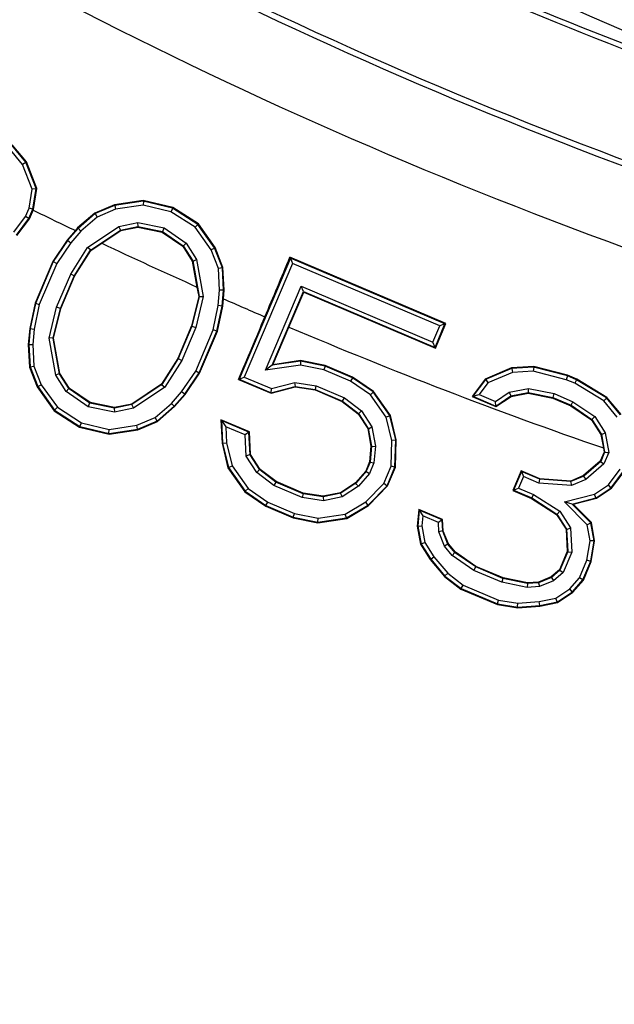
# Model space of a CAD drawing. Header units: inches. Extents: x 0 to 34, y 0 to 22.
# Tile 7 of 175: x 3.719 to 3.907, y 3.801 to 4.113. Entities that reach past the tile are written whole.
import ezdxf

# ---------------------------------------------------------------- set-up
doc = ezdxf.new("R2010")
doc.units = ezdxf.units.IN
doc.header["$LTSCALE"] = 1.87
doc.header["$MEASUREMENT"] = 0
doc.layers.get('0').update_dxf_attribs({"linetype": 'CONTINUOUS'})
doc.layers.add('3_ALL_AXES', color=7, linetype='CONTINUOUS')
doc.layers.add('7_ALL_FEATURES', color=7, linetype='CONTINUOUS')
doc.styles.get("Standard").update_dxf_attribs({"font": 'txt', "width": 0.8})
doc.dimstyles.new('DIMSTYLE_2', dxfattribs={"dimtxt": 0.14, "dimasz": 0.156, "dimexe": 0.125, "dimexo": 0.0625, "dimgap": 0.07, "dimtad": 0, "dimtih": 1, "dimtoh": 1, "dimlfac": 4, "dimzin": 4, "dimdsep": 46, "dimtxsty": 'Standard', "dimblk": '_FILLED', "dimblk1": '_FILLED', "dimblk2": '_FILLED', "dimcen": 0.09, "dimadec": 0, "dimazin": 0, "dimtp": 0.001, "dimtm": 0.001, "dimtfac": 1, "dimtofl": 0, "dimtmove": 0, "dimatfit": 3, "dimldrblk": '_FILLED', "dimfxl": 0, "dimtolj": 1, "dimtzin": 4, "dimarcsym": 0})

# ---------------------------------------------------------------- blocks, each defined once
blk = doc.blocks.new('_FILLED')
at = {"color": 0, "linetype": 'ByBlock'}
blk.add_solid([(0, 0), (-1, 0.2003), (-1, -0.2003)], dxfattribs=at)
blk = doc.blocks.new('*D19')
at = {"color": 2, "linetype": 'Continuous'}
for p, q in [((4.48959, 4.11936), (4.48959, 2.08199)), ((2.70059, 2.55282), (2.70059, 2.08199)), ((3.59509, 2.20699), (2.06907, 2.20699)), ((2.70059, 2.20699), (3.59509, 2.20699)), ((4.48959, 2.20699), (3.59509, 2.20699))]:
    blk.add_line(p, q, dxfattribs=at)
at = {"color": 2, "linetype": 'Continuous', "xscale": 0.156, "yscale": 0.156, "zscale": 0.156, "rotation": 180}
blk.add_blockref('_FILLED', (2.70059, 2.20699), dxfattribs=at)
at = {"color": 2, "linetype": 'Continuous', "xscale": 0.156, "yscale": 0.156, "zscale": 0.156}
blk.add_blockref('_FILLED', (4.48959, 2.20699), dxfattribs=at)
at = {"color": 2, "linetype": 'Continuous', "insert": (1.66307, 2.27699), "char_height": 0.14, "width": 0.784, "attachment_point": 3, "line_spacing_factor": 0.9}
blk.add_mtext('7.16\\P[181,8]', dxfattribs=at)
blk = doc.blocks.new('*D20')
at = {"color": 2, "linetype": 'Continuous'}
for p, q in [((2.42709, 5.45572), (2.42709, 0.87792)), ((4.48959, 4.11936), (4.48959, 0.87792)), ((2.42709, 1.00292), (2.99634, 1.00292)), ((4.48959, 1.00292), (3.92034, 1.00292))]:
    blk.add_line(p, q, dxfattribs=at)
at = {"color": 2, "linetype": 'Continuous', "xscale": 0.156, "yscale": 0.156, "zscale": 0.156, "rotation": 180}
blk.add_blockref('_FILLED', (2.42709, 1.00292), dxfattribs=at)
at = {"color": 2, "linetype": 'Continuous', "xscale": 0.156, "yscale": 0.156, "zscale": 0.156}
blk.add_blockref('_FILLED', (4.48959, 1.00292), dxfattribs=at)
at = {"color": 2, "linetype": 'Continuous', "insert": (3.29034, 1.07292), "char_height": 0.14, "width": 0.784, "attachment_point": 2, "line_spacing_factor": 0.9}
blk.add_mtext('8.25\\P[209,6]', dxfattribs=at)
blk = doc.blocks.new('*D24')
at = {"color": 2, "linetype": 'Continuous'}
for p, q in [((4.49345, 12.0471), (0.99519, 12.0471)), ((1.12019, 12.0471), (1.12019, 5.40379)), ((1.12019, 2.78324), (1.12019, 4.91379)), ((4.42709, 2.78324), (0.99519, 2.78324))]:
    blk.add_line(p, q, dxfattribs=at)
at = {"color": 2, "linetype": 'Continuous', "xscale": 0.156, "yscale": 0.156, "zscale": 0.156}
for p, rotation in [((1.12019, 12.0471), 90), ((1.12019, 2.78324), 270)]:
    blk.add_blockref('_FILLED', p, dxfattribs=dict(at, rotation=rotation))
at = {"color": 2, "linetype": 'Continuous', "insert": (1.00819, 5.33379), "char_height": 0.14, "width": 0.784, "attachment_point": 2, "line_spacing_factor": 0.9}
blk.add_mtext('37.06\\P[941,2]', dxfattribs=at)

msp = doc.modelspace()

# ---------------------------------------------------------------- linework, layer by layer
at = {"color": 7, "linetype": 'Continuous'}
for p, q in [((3.719645, 4.066837), (3.715384, 4.071924)), ((3.720733, 4.067482), (3.716219, 4.072872)), ((3.720938, 4.067604), (3.716386, 4.073062)), ((3.720758, 4.067419), (3.719645, 4.066837)), ((3.720733, 4.067482), (3.720938, 4.067604)), ((3.723999, 4.059148), (3.720733, 4.067482)), ((3.724214, 4.05917), (3.720938, 4.067604)), ((3.722711, 4.05901), (3.719645, 4.066837)), ((3.721732, 4.052994), (3.722711, 4.05901)), ((3.723981, 4.059035), (3.722711, 4.05901)), ((3.722941, 4.052645), (3.723999, 4.059148)), ((3.723121, 4.052593), (3.724214, 4.05917)), ((3.723999, 4.059148), (3.724214, 4.05917)), ((3.757913, 4.055432), (3.748766, 4.054043)), ((3.757903, 4.055178), (3.748827, 4.053822)), ((3.757981, 4.05516), (3.757849, 4.053907)), ((3.757903, 4.055178), (3.757913, 4.055432)), ((3.767171, 4.052981), (3.757903, 4.055178)), ((3.767272, 4.05322), (3.757913, 4.055432)), ((3.720599, 4.050325), (3.721732, 4.052994)), ((3.72169, 4.049698), (3.722941, 4.052645)), ((3.722921, 4.052599), (3.721732, 4.052994)), ((3.721845, 4.049609), (3.723121, 4.052593)), ((3.722941, 4.052645), (3.723121, 4.052593)), ((3.748766, 4.054043), (3.74252, 4.051421)), ((3.748827, 4.053822), (3.742631, 4.051243)), ((3.749165, 4.05261), (3.743297, 4.050167)), ((3.748827, 4.053822), (3.748766, 4.054043)), ((3.748878, 4.05383), (3.749165, 4.05261)), ((3.757849, 4.053907), (3.749165, 4.05261)), ((3.766676, 4.051814), (3.757849, 4.053907)), ((3.76723, 4.052942), (3.766676, 4.051814)), ((3.774313, 4.046919), (3.766676, 4.051814)), ((3.767171, 4.052981), (3.767272, 4.05322)), ((3.77519, 4.04784), (3.767171, 4.052981)), ((3.775363, 4.048023), (3.767272, 4.05322)), ((3.716877, 4.045342), (3.720599, 4.050325)), ((3.71775, 4.044423), (3.72169, 4.049698)), ((3.717864, 4.044303), (3.721845, 4.049609)), ((3.72166, 4.049658), (3.720599, 4.050325)), ((3.72169, 4.049698), (3.721845, 4.049609)), ((3.74252, 4.051421), (3.737121, 4.046714)), ((3.742631, 4.051243), (3.737253, 4.046582)), ((3.743297, 4.050167), (3.738137, 4.045695)), ((3.742631, 4.051243), (3.74252, 4.051421)), ((3.742693, 4.051268), (3.743297, 4.050167)), ((3.736393, 4.045873), (3.733803, 4.042887)), ((3.737253, 4.046582), (3.733941, 4.042781)), ((3.738137, 4.045695), (3.734932, 4.042018)), ((3.737121, 4.046714), (3.736393, 4.045873)), ((3.737253, 4.046582), (3.737121, 4.046714)), ((3.737275, 4.046601), (3.738137, 4.045695)), ((3.740281, 4.040563), (3.750187, 4.047211)), ((3.741196, 4.039673), (3.750676, 4.046035)), ((3.744796, 4.041871), (3.750754, 4.045846)), ((3.750187, 4.047211), (3.756224, 4.048412)), ((3.750745, 4.046081), (3.750187, 4.047211)), ((3.750676, 4.046035), (3.756221, 4.047137)), ((3.750676, 4.046035), (3.750754, 4.045846)), ((3.750754, 4.045846), (3.756221, 4.046922)), ((3.756221, 4.047137), (3.76402, 4.045557)), ((3.756221, 4.047137), (3.756221, 4.046922)), ((3.756221, 4.046922), (3.763933, 4.045353)), ((3.756224, 4.048412), (3.764518, 4.046731)), ((3.756303, 4.047154), (3.756224, 4.048412)), ((3.76402, 4.045557), (3.763933, 4.045353)), ((3.76402, 4.045557), (3.770574, 4.041045)), ((3.764103, 4.04554), (3.764518, 4.046731)), ((3.764518, 4.046731), (3.771489, 4.041932)), ((3.775236, 4.047775), (3.774313, 4.046919)), ((3.779412, 4.039771), (3.774313, 4.046919)), ((3.77519, 4.04784), (3.775363, 4.048023)), ((3.780518, 4.04037), (3.77519, 4.04784)), ((3.780717, 4.040478), (3.775363, 4.048023)), ((3.733803, 4.042887), (3.729243, 4.036117)), ((3.733941, 4.042781), (3.729381, 4.036042)), ((3.733941, 4.042781), (3.733803, 4.042887)), ((3.733957, 4.0428), (3.734932, 4.042018)), ((3.763933, 4.045353), (3.77042, 4.040896)), ((3.734932, 4.042018), (3.730484, 4.035442)), ((3.734913, 4.032062), (3.740281, 4.040563)), ((3.736024, 4.031481), (3.741196, 4.039673)), ((3.73616, 4.031409), (3.741322, 4.039551)), ((3.741243, 4.039747), (3.740281, 4.040563)), ((3.741196, 4.039673), (3.741322, 4.039551)), ((3.741322, 4.039551), (3.744796, 4.041871)), ((3.770574, 4.041045), (3.77042, 4.040896)), ((3.77042, 4.040896), (3.773445, 4.036217)), ((3.770574, 4.041045), (3.773632, 4.03629)), ((3.770642, 4.040998), (3.771489, 4.041932)), ((3.771489, 4.041932), (3.774818, 4.036756)), ((3.780537, 4.040322), (3.779412, 4.039771)), ((3.781731, 4.033852), (3.779412, 4.039771)), ((3.780518, 4.04037), (3.780717, 4.040478)), ((3.782967, 4.034121), (3.780518, 4.04037)), ((3.783168, 4.034164), (3.780717, 4.040478)), ((3.729243, 4.036117), (3.723625, 4.022859)), ((3.729381, 4.036042), (3.723766, 4.022814)), ((3.729381, 4.036042), (3.729243, 4.036117)), ((3.729404, 4.036075), (3.730484, 4.035442)), ((3.773632, 4.03629), (3.773445, 4.036217)), ((3.773445, 4.036217), (3.774935, 4.028008)), ((3.773632, 4.03629), (3.775641, 4.025052)), ((3.773677, 4.03622), (3.774818, 4.036756)), ((3.774818, 4.036756), (3.776918, 4.025012)), ((3.804527, 4.037123), (3.788283, 3.998854)), ((3.804527, 4.037123), (3.804394, 4.037451)), ((3.853816, 4.016458), (3.804394, 4.037451)), ((3.853507, 4.016332), (3.804527, 4.037123)), ((3.804527, 4.037123), (3.805189, 4.035485)), ((3.730484, 4.035442), (3.724964, 4.022438)), ((3.782971, 4.034054), (3.781731, 4.033852)), ((3.782098, 4.027035), (3.781731, 4.033852)), ((3.782967, 4.034121), (3.783168, 4.034164)), ((3.78335, 4.027014), (3.782967, 4.034121)), ((3.783532, 4.027012), (3.783168, 4.034164)), ((3.805189, 4.035485), (3.789921, 3.999516)), ((3.851869, 4.015671), (3.805189, 4.035485)), ((3.730472, 4.021599), (3.734913, 4.032062)), ((3.731662, 4.021205), (3.736024, 4.031481)), ((3.731801, 4.021158), (3.73616, 4.031409)), ((3.736037, 4.031512), (3.734913, 4.032062)), ((3.736024, 4.031481), (3.73616, 4.031409)), ((3.774935, 4.028008), (3.77547, 4.025057)), ((3.781679, 4.022175), (3.782098, 4.027035)), ((3.783348, 4.026985), (3.782098, 4.027035)), ((3.782918, 4.021992), (3.78335, 4.027014)), ((3.78329, 4.024299), (3.783532, 4.027012)), ((3.78335, 4.027014), (3.783532, 4.027012)), ((3.796694, 4.001656), (3.807984, 4.028254)), ((3.807984, 4.028254), (3.849694, 4.010549)), ((3.808646, 4.026615), (3.807984, 4.028254)), ((3.77547, 4.025057), (3.773199, 4.015687)), ((3.775641, 4.025052), (3.773341, 4.01564)), ((3.776918, 4.025012), (3.774531, 4.015245)), ((3.775641, 4.025052), (3.77547, 4.025057)), ((3.775657, 4.024965), (3.776918, 4.025012)), ((3.783083, 4.021967), (3.78329, 4.024299)), ((3.798715, 4.003221), (3.808646, 4.026615)), ((3.804042, 4.015336), (3.808757, 4.02634)), ((3.808646, 4.026615), (3.850356, 4.00891)), ((3.808646, 4.026615), (3.808757, 4.02634)), ((3.808757, 4.02634), (3.850462, 4.008649)), ((3.723625, 4.022859), (3.721934, 4.014875)), ((3.723766, 4.022814), (3.722086, 4.014853)), ((3.724964, 4.022438), (3.723324, 4.014669)), ((3.723766, 4.022814), (3.723625, 4.022859)), ((3.723782, 4.022851), (3.724964, 4.022438)), ((3.728086, 4.011833), (3.730472, 4.021599)), ((3.729362, 4.011793), (3.731662, 4.021205)), ((3.729517, 4.011788), (3.731801, 4.021158)), ((3.73167, 4.021237), (3.730472, 4.021599)), ((3.731662, 4.021205), (3.731801, 4.021158)), ((3.78004, 4.014407), (3.781679, 4.022175)), ((3.781237, 4.01403), (3.782918, 4.021992)), ((3.781382, 4.013985), (3.783083, 4.021967)), ((3.782912, 4.021967), (3.781679, 4.022175)), ((3.782918, 4.021992), (3.783083, 4.021967)), ((3.721934, 4.014875), (3.721493, 4.009833)), ((3.722086, 4.014853), (3.721653, 4.00983)), ((3.722086, 4.014853), (3.721934, 4.014875)), ((3.722091, 4.014878), (3.723324, 4.014669)), ((3.723324, 4.014669), (3.722905, 4.00981)), ((3.773199, 4.015687), (3.768853, 4.00543)), ((3.773341, 4.01564), (3.76898, 4.005364)), ((3.774531, 4.015245), (3.77009, 4.004783)), ((3.773341, 4.01564), (3.773199, 4.015687)), ((3.773333, 4.015607), (3.774531, 4.015245)), ((3.77452, 4.001402), (3.78004, 4.014407)), ((3.781221, 4.013993), (3.78004, 4.014407)), ((3.79895, 4.003403), (3.804042, 4.015336)), ((3.849694, 4.010549), (3.851869, 4.015671)), ((3.850356, 4.00891), (3.853507, 4.016332)), ((3.850462, 4.008649), (3.853816, 4.016458)), ((3.853507, 4.016332), (3.851869, 4.015671)), ((3.853507, 4.016332), (3.853816, 4.016458)), ((3.729346, 4.011879), (3.728086, 4.011833)), ((3.730185, 4.000089), (3.728086, 4.011833)), ((3.729362, 4.011793), (3.729517, 4.011788)), ((3.731371, 4.000554), (3.729362, 4.011793)), ((3.731529, 4.000616), (3.729517, 4.011788)), ((3.775622, 4.000803), (3.781237, 4.01403)), ((3.775747, 4.000735), (3.781382, 4.013985)), ((3.781237, 4.01403), (3.781382, 4.013985)), ((3.721653, 4.00983), (3.721493, 4.009833)), ((3.721493, 4.009833), (3.721865, 4.002687)), ((3.721653, 4.00983), (3.722036, 4.002724)), ((3.721655, 4.009859), (3.722905, 4.00981)), ((3.722905, 4.00981), (3.723273, 4.002992)), ((3.850356, 4.00891), (3.849694, 4.010549)), ((3.850356, 4.00891), (3.850462, 4.008649)), ((3.768853, 4.00543), (3.763699, 3.997277)), ((3.76898, 4.005364), (3.763807, 3.997172)), ((3.76898, 4.005364), (3.768853, 4.00543)), ((3.768966, 4.005333), (3.77009, 4.004783)), ((3.722036, 4.002724), (3.721865, 4.002687)), ((3.721865, 4.002687), (3.724321, 3.996385)), ((3.722032, 4.002791), (3.723273, 4.002992)), ((3.722036, 4.002724), (3.724485, 3.996474)), ((3.723273, 4.002992), (3.725591, 3.997074)), ((3.77009, 4.004783), (3.764722, 3.996281)), ((3.807678, 4.003297), (3.796694, 4.001656)), ((3.798715, 4.003221), (3.796694, 4.001656)), ((3.80771, 4.004565), (3.798715, 4.003221)), ((3.798715, 4.003221), (3.79895, 4.003403)), ((3.807714, 4.004718), (3.79895, 4.003403)), ((3.807782, 4.004551), (3.807678, 4.003297)), ((3.815165, 4.00178), (3.807678, 4.003297)), ((3.80771, 4.004565), (3.807714, 4.004718)), ((3.815537, 4.002979), (3.80771, 4.004565)), ((3.815582, 4.003126), (3.807714, 4.004718)), ((3.815576, 4.002963), (3.815165, 4.00178)), ((3.82357, 3.998212), (3.815165, 4.00178)), ((3.815537, 4.002979), (3.815582, 4.003126)), ((3.824174, 3.999313), (3.815537, 4.002979)), ((3.824248, 3.999446), (3.815582, 4.003126)), ((3.874535, 4.00238), (3.866202, 3.998887)), ((3.874584, 4.002177), (3.866319, 3.998736)), ((3.881618, 4.002893), (3.874535, 4.00238)), ((3.874584, 4.002177), (3.874535, 4.00238)), ((3.881598, 4.002673), (3.874584, 4.002177)), ((3.874651, 4.002182), (3.874875, 4.000945)), ((3.881664, 4.002656), (3.88148, 4.001413)), ((3.881598, 4.002673), (3.881618, 4.002893)), ((3.892299, 3.999866), (3.881598, 4.002673)), ((3.89237, 4.000076), (3.881618, 4.002893)), ((3.731326, 4.000624), (3.730185, 4.000089)), ((3.733515, 3.994912), (3.730185, 4.000089)), ((3.731371, 4.000554), (3.731529, 4.000616)), ((3.73443, 3.995799), (3.731371, 4.000554)), ((3.734557, 3.995923), (3.731529, 4.000616)), ((3.770071, 3.994827), (3.77452, 4.001402)), ((3.771063, 3.994063), (3.775622, 4.000803)), ((3.77118, 3.993973), (3.775747, 4.000735)), ((3.7756, 4.000769), (3.77452, 4.001402)), ((3.775622, 4.000803), (3.775747, 4.000735)), ((3.788283, 3.998854), (3.788099, 3.99878)), ((3.788099, 3.99878), (3.798392, 3.994411)), ((3.788283, 3.998854), (3.789921, 3.999516)), ((3.788283, 3.998854), (3.798403, 3.994559)), ((3.789921, 3.999516), (3.798501, 3.995874)), ((3.824209, 3.999289), (3.82357, 3.998212)), ((3.824174, 3.999313), (3.824248, 3.999446)), ((3.830752, 3.994785), (3.824174, 3.999313)), ((3.830857, 3.994892), (3.824248, 3.999446)), ((3.866202, 3.998887), (3.86209, 3.993349)), ((3.866319, 3.998736), (3.862348, 3.993419)), ((3.866319, 3.998736), (3.866202, 3.998887)), ((3.866425, 3.99878), (3.867115, 3.997714)), ((3.874875, 4.000945), (3.867115, 3.997714)), ((3.88148, 4.001413), (3.874875, 4.000945)), ((3.891894, 3.998681), (3.88148, 4.001413)), ((3.892327, 3.999854), (3.891894, 3.998681)), ((3.894609, 3.997528), (3.891894, 3.998681)), ((3.892299, 3.999866), (3.89237, 4.000076)), ((3.895181, 3.998643), (3.892299, 3.999866)), ((3.895281, 3.998839), (3.89237, 4.000076)), ((3.895181, 3.998643), (3.895281, 3.998839)), ((3.904634, 3.992895), (3.895181, 3.998643)), ((3.904772, 3.993055), (3.895281, 3.998839)), ((3.724485, 3.996474), (3.724321, 3.996385)), ((3.724321, 3.996385), (3.729673, 3.988857)), ((3.724466, 3.996522), (3.725591, 3.997074)), ((3.724485, 3.996474), (3.729813, 3.989004)), ((3.725591, 3.997074), (3.73069, 3.989926)), ((3.734361, 3.995847), (3.733515, 3.994912)), ((3.73443, 3.995799), (3.734557, 3.995923)), ((3.740983, 3.991287), (3.73443, 3.995799)), ((3.741054, 3.991454), (3.734557, 3.995923)), ((3.763699, 3.997277), (3.754263, 3.990965)), ((3.763807, 3.997172), (3.754327, 3.99081)), ((3.764722, 3.996281), (3.754816, 3.989633)), ((3.763807, 3.997172), (3.763699, 3.997277)), ((3.76376, 3.997097), (3.764722, 3.996281)), ((3.798392, 3.994411), (3.806039, 3.996381)), ((3.798403, 3.994559), (3.806032, 3.996525)), ((3.798403, 3.994559), (3.798501, 3.995874)), ((3.798501, 3.995874), (3.805968, 3.997798)), ((3.805968, 3.997798), (3.812739, 3.996765)), ((3.806115, 3.996546), (3.805968, 3.997798)), ((3.806032, 3.996525), (3.812395, 3.995554)), ((3.806032, 3.996525), (3.806039, 3.996381)), ((3.806039, 3.996381), (3.812356, 3.995416)), ((3.812395, 3.995554), (3.812356, 3.995416)), ((3.812395, 3.995554), (3.821015, 3.991895)), ((3.812447, 3.995546), (3.812739, 3.996765)), ((3.812739, 3.996765), (3.821648, 3.992983)), ((3.829862, 3.99388), (3.82357, 3.998212)), ((3.867115, 3.997714), (3.864302, 3.993947)), ((3.87388, 3.994707), (3.879917, 3.995907)), ((3.879917, 3.995907), (3.888089, 3.994251)), ((3.879996, 3.994649), (3.879917, 3.995907)), ((3.895207, 3.998627), (3.894609, 3.997528)), ((3.903809, 3.991935), (3.894609, 3.997528)), ((3.740485, 3.990114), (3.733515, 3.994912)), ((3.766866, 3.99115), (3.770071, 3.994827)), ((3.76775, 3.990263), (3.771063, 3.994063)), ((3.767859, 3.990153), (3.77118, 3.993973)), ((3.771046, 3.994044), (3.770071, 3.994827)), ((3.771063, 3.994063), (3.77118, 3.993973)), ((3.798403, 3.994559), (3.798392, 3.994411)), ((3.812356, 3.995416), (3.820944, 3.991772)), ((3.821063, 3.991874), (3.821648, 3.992983)), ((3.821648, 3.992983), (3.827067, 3.988852)), ((3.830794, 3.994725), (3.829862, 3.99388)), ((3.834923, 3.986787), (3.829862, 3.99388)), ((3.830752, 3.994785), (3.830857, 3.994892)), ((3.836082, 3.987313), (3.830752, 3.994785)), ((3.836213, 3.987372), (3.830857, 3.994892)), ((3.862348, 3.993419), (3.86209, 3.993349)), ((3.86209, 3.993349), (3.869628, 3.990151)), ((3.862348, 3.993419), (3.864302, 3.993947)), ((3.862348, 3.993419), (3.86961, 3.990336)), ((3.864302, 3.993947), (3.869475, 3.991751)), ((3.869475, 3.991751), (3.87388, 3.994707)), ((3.86961, 3.990336), (3.874369, 3.99353)), ((3.869628, 3.990151), (3.874438, 3.993364)), ((3.874438, 3.993576), (3.87388, 3.994707)), ((3.874369, 3.99353), (3.879914, 3.994633)), ((3.874369, 3.99353), (3.874438, 3.993364)), ((3.874438, 3.993364), (3.879914, 3.994444)), ((3.879914, 3.994633), (3.887717, 3.993052)), ((3.879914, 3.994633), (3.879914, 3.994444)), ((3.879914, 3.994444), (3.887661, 3.992871)), ((3.887717, 3.993052), (3.887661, 3.992871)), ((3.887661, 3.992871), (3.893372, 3.990449)), ((3.887717, 3.993052), (3.893462, 3.990613)), ((3.887758, 3.993043), (3.888089, 3.994251)), ((3.888089, 3.994251), (3.894066, 3.991714)), ((3.904678, 3.992842), (3.903809, 3.991935)), ((3.904634, 3.992895), (3.904772, 3.993055)), ((3.909149, 3.987505), (3.904634, 3.992895)), ((3.909318, 3.987605), (3.904772, 3.993055)), ((3.729767, 3.98907), (3.73069, 3.989926)), ((3.73069, 3.989926), (3.738328, 3.98503)), ((3.7409, 3.991304), (3.740485, 3.990114)), ((3.748779, 3.988433), (3.740485, 3.990114)), ((3.740983, 3.991287), (3.741054, 3.991454)), ((3.748782, 3.989707), (3.740983, 3.991287)), ((3.748782, 3.989883), (3.741054, 3.991454)), ((3.7487, 3.989691), (3.748779, 3.988433)), ((3.754816, 3.989633), (3.748779, 3.988433)), ((3.754263, 3.990965), (3.748782, 3.989883)), ((3.754327, 3.99081), (3.748782, 3.989707)), ((3.748782, 3.989707), (3.748782, 3.989883)), ((3.754258, 3.990764), (3.754816, 3.989633)), ((3.754327, 3.99081), (3.754263, 3.990965)), ((3.761706, 3.986678), (3.766866, 3.99115)), ((3.762372, 3.985602), (3.76775, 3.990263)), ((3.762462, 3.985457), (3.767859, 3.990153)), ((3.767728, 3.990244), (3.766866, 3.99115)), ((3.76775, 3.990263), (3.767859, 3.990153)), ((3.821015, 3.991895), (3.820944, 3.991772)), ((3.820944, 3.991772), (3.826031, 3.987895)), ((3.821015, 3.991895), (3.826135, 3.987991)), ((3.86961, 3.990336), (3.869475, 3.991751)), ((3.86961, 3.990336), (3.869628, 3.990151)), ((3.893462, 3.990613), (3.893372, 3.990449)), ((3.893372, 3.990449), (3.899889, 3.985972)), ((3.893462, 3.990613), (3.90002, 3.986099)), ((3.893501, 3.990597), (3.894066, 3.991714)), ((3.894066, 3.991714), (3.900934, 3.986986)), ((3.90806, 3.986859), (3.903809, 3.991935)), ((3.729813, 3.989004), (3.729673, 3.988857)), ((3.729673, 3.988857), (3.737751, 3.983672)), ((3.729813, 3.989004), (3.737832, 3.983864)), ((3.755838, 3.984235), (3.761706, 3.986678)), ((3.76231, 3.985576), (3.761706, 3.986678)), ((3.826135, 3.987991), (3.826031, 3.987895)), ((3.826031, 3.987895), (3.829063, 3.983184)), ((3.826135, 3.987991), (3.829194, 3.983235)), ((3.826193, 3.987947), (3.827067, 3.988852)), ((3.827067, 3.988852), (3.83038, 3.983701)), ((3.836101, 3.987233), (3.834923, 3.986787)), ((3.836653, 3.979464), (3.834923, 3.986787)), ((3.836082, 3.987313), (3.836213, 3.987372)), ((3.837906, 3.979592), (3.836082, 3.987313)), ((3.838044, 3.979606), (3.836213, 3.987372)), ((3.900088, 3.986051), (3.900934, 3.986986)), ((3.900934, 3.986986), (3.904264, 3.981809)), ((3.737832, 3.983864), (3.737751, 3.983672)), ((3.737751, 3.983672), (3.747092, 3.981464)), ((3.737773, 3.983902), (3.738328, 3.98503)), ((3.737832, 3.983864), (3.747101, 3.981666)), ((3.738328, 3.98503), (3.747154, 3.982937)), ((3.747154, 3.982937), (3.755838, 3.984235)), ((3.756125, 3.983015), (3.755838, 3.984235)), ((3.756176, 3.983022), (3.762372, 3.985602)), ((3.756225, 3.982846), (3.762462, 3.985457)), ((3.762372, 3.985602), (3.762462, 3.985457)), ((3.782681, 3.985722), (3.782518, 3.985955)), ((3.791542, 3.982124), (3.782518, 3.985955)), ((3.782518, 3.985955), (3.782905, 3.978531)), ((3.791397, 3.982022), (3.782681, 3.985722)), ((3.782681, 3.985722), (3.783067, 3.978554)), ((3.782681, 3.985722), (3.784036, 3.983789)), ((3.790192, 3.981177), (3.784036, 3.983789)), ((3.784036, 3.983789), (3.784309, 3.978733)), ((3.829194, 3.983235), (3.829063, 3.983184)), ((3.829063, 3.983184), (3.830058, 3.977615)), ((3.829194, 3.983235), (3.830198, 3.977621)), ((3.829239, 3.983165), (3.83038, 3.983701)), ((3.83038, 3.983701), (3.831456, 3.977679)), ((3.90002, 3.986099), (3.899889, 3.985972)), ((3.899889, 3.985972), (3.902919, 3.981281)), ((3.90002, 3.986099), (3.903078, 3.981344)), ((3.747022, 3.981685), (3.747154, 3.982937)), ((3.747092, 3.981464), (3.756225, 3.982846)), ((3.747101, 3.981666), (3.747092, 3.981464)), ((3.747101, 3.981666), (3.756176, 3.983022)), ((3.756176, 3.983022), (3.756225, 3.982846)), ((3.791397, 3.982022), (3.790192, 3.981177)), ((3.790551, 3.974513), (3.790192, 3.981177)), ((3.791397, 3.982022), (3.791542, 3.982124)), ((3.791781, 3.97491), (3.791397, 3.982022)), ((3.791941, 3.974962), (3.791542, 3.982124)), ((3.903078, 3.981344), (3.902919, 3.981281)), ((3.902919, 3.981281), (3.903684, 3.977054)), ((3.903078, 3.981344), (3.904081, 3.975737)), ((3.903123, 3.981274), (3.904264, 3.981809)), ((3.904264, 3.981809), (3.905376, 3.975591)), ((3.783067, 3.978554), (3.782905, 3.978531)), ((3.782905, 3.978531), (3.784723, 3.970759)), ((3.783065, 3.978591), (3.784309, 3.978733)), ((3.783067, 3.978554), (3.784891, 3.970835)), ((3.784309, 3.978733), (3.78605, 3.971361)), ((3.830058, 3.977615), (3.829626, 3.972651)), ((3.830198, 3.977621), (3.829766, 3.972616)), ((3.830198, 3.977621), (3.830058, 3.977615)), ((3.830207, 3.977567), (3.831456, 3.977679)), ((3.831456, 3.977679), (3.830994, 3.972311)), ((3.836422, 3.971284), (3.836653, 3.979464)), ((3.837904, 3.979538), (3.836653, 3.979464)), ((3.837665, 3.971013), (3.837906, 3.979592)), ((3.837805, 3.970983), (3.838044, 3.979606)), ((3.837906, 3.979592), (3.838044, 3.979606)), ((3.903684, 3.977054), (3.903919, 3.975755)), ((3.791721, 3.975003), (3.790551, 3.974513)), ((3.793906, 3.969296), (3.790551, 3.974513)), ((3.791781, 3.97491), (3.791941, 3.974962)), ((3.794838, 3.970157), (3.791781, 3.97491)), ((3.794966, 3.970274), (3.791941, 3.974962)), ((3.903919, 3.975755), (3.902718, 3.97291)), ((3.904081, 3.975737), (3.902842, 3.972819)), ((3.905376, 3.975591), (3.903879, 3.972065)), ((3.904081, 3.975737), (3.903919, 3.975755)), ((3.784891, 3.970835), (3.784723, 3.970759)), ((3.784723, 3.970759), (3.79008, 3.96322)), ((3.784872, 3.970915), (3.78605, 3.971361)), ((3.784891, 3.970835), (3.790221, 3.963363)), ((3.78605, 3.971361), (3.79111, 3.964267)), ((3.829626, 3.972651), (3.828399, 3.969769)), ((3.829766, 3.972616), (3.828525, 3.969691)), ((3.830994, 3.972311), (3.829597, 3.96902)), ((3.829766, 3.972616), (3.829626, 3.972651)), ((3.829761, 3.97255), (3.830994, 3.972311)), ((3.834107, 3.965828), (3.836422, 3.971284)), ((3.835164, 3.965123), (3.837665, 3.971013)), ((3.835291, 3.965039), (3.837805, 3.970983)), ((3.837634, 3.970941), (3.836422, 3.971284)), ((3.837665, 3.971013), (3.837805, 3.970983)), ((3.902718, 3.97291), (3.897409, 3.968298)), ((3.902842, 3.972819), (3.897484, 3.968176)), ((3.903879, 3.972065), (3.89815, 3.9671)), ((3.902842, 3.972819), (3.902718, 3.97291)), ((3.902805, 3.972731), (3.903879, 3.972065)), ((3.79478, 3.970201), (3.793906, 3.969296)), ((3.799325, 3.965165), (3.793906, 3.969296)), ((3.794838, 3.970157), (3.794966, 3.970274)), ((3.799958, 3.966253), (3.794838, 3.970157)), ((3.800047, 3.966406), (3.794966, 3.970274)), ((3.828399, 3.969769), (3.825121, 3.966021)), ((3.828525, 3.969691), (3.825224, 3.965904)), ((3.829597, 3.96902), (3.826057, 3.964959)), ((3.828525, 3.969691), (3.828399, 3.969769)), ((3.828499, 3.96963), (3.829597, 3.96902)), ((3.877658, 3.969826), (3.875024, 3.963619)), ((3.877731, 3.969645), (3.875204, 3.963692)), ((3.878393, 3.968007), (3.876842, 3.964354)), ((3.877731, 3.969645), (3.877658, 3.969826)), ((3.883549, 3.967325), (3.877658, 3.969826)), ((3.883516, 3.967189), (3.877731, 3.969645)), ((3.877731, 3.969645), (3.878393, 3.968007)), ((3.883219, 3.965959), (3.878393, 3.968007)), ((3.897409, 3.968298), (3.893353, 3.966606)), ((3.897484, 3.968176), (3.893376, 3.966465)), ((3.897484, 3.968176), (3.897409, 3.968298)), ((3.897434, 3.968132), (3.89815, 3.9671)), ((3.905293, 3.965364), (3.909014, 3.970347)), ((3.906166, 3.964445), (3.910106, 3.96972)), ((3.906264, 3.964342), (3.910235, 3.969646)), ((3.79991, 3.966274), (3.799325, 3.965165)), ((3.808234, 3.961383), (3.799325, 3.965165)), ((3.799958, 3.966253), (3.800047, 3.966406)), ((3.808578, 3.962594), (3.799958, 3.966253)), ((3.808626, 3.962765), (3.800047, 3.966406)), ((3.825121, 3.966021), (3.820424, 3.962881)), ((3.825224, 3.965904), (3.820488, 3.962726)), ((3.826057, 3.964959), (3.820977, 3.96155)), ((3.825224, 3.965904), (3.825121, 3.966021)), ((3.825188, 3.965863), (3.826057, 3.964959)), ((3.828382, 3.959981), (3.834107, 3.965828)), ((3.829161, 3.95899), (3.835164, 3.965123)), ((3.829264, 3.958858), (3.835291, 3.965039)), ((3.835109, 3.965067), (3.834107, 3.965828)), ((3.835164, 3.965123), (3.835291, 3.965039)), ((3.875204, 3.963692), (3.876842, 3.964354)), ((3.876842, 3.964354), (3.881578, 3.962344)), ((3.883448, 3.967194), (3.883219, 3.965959)), ((3.893582, 3.965198), (3.883219, 3.965959)), ((3.883516, 3.967189), (3.883549, 3.967325)), ((3.893376, 3.966465), (3.883516, 3.967189)), ((3.893353, 3.966606), (3.883549, 3.967325)), ((3.893285, 3.966427), (3.893582, 3.965198)), ((3.893376, 3.966465), (3.893353, 3.966606)), ((3.89815, 3.9671), (3.893582, 3.965198)), ((3.900888, 3.962408), (3.905293, 3.965364)), ((3.901407, 3.961252), (3.906166, 3.964445)), ((3.906107, 3.964406), (3.905293, 3.965364)), ((3.906166, 3.964445), (3.906264, 3.964342)), ((3.790221, 3.963363), (3.79008, 3.96322)), ((3.79008, 3.96322), (3.796699, 3.958654)), ((3.790179, 3.963423), (3.79111, 3.964267)), ((3.790221, 3.963363), (3.796799, 3.958835)), ((3.79111, 3.964267), (3.797403, 3.959936)), ((3.808526, 3.962602), (3.808234, 3.961383)), ((3.81497, 3.960355), (3.808234, 3.961383)), ((3.808578, 3.962594), (3.808626, 3.962765)), ((3.814942, 3.961623), (3.808578, 3.962594)), ((3.814938, 3.961798), (3.808626, 3.962765)), ((3.81487, 3.961609), (3.81497, 3.960355)), ((3.820424, 3.962881), (3.814938, 3.961798)), ((3.814942, 3.961623), (3.814938, 3.961798)), ((3.820488, 3.962726), (3.814942, 3.961623)), ((3.820977, 3.96155), (3.81497, 3.960355)), ((3.820419, 3.96268), (3.820977, 3.96155)), ((3.820488, 3.962726), (3.820424, 3.962881)), ((3.875204, 3.963692), (3.875024, 3.963619)), ((3.875024, 3.963619), (3.880928, 3.961113)), ((3.875204, 3.963692), (3.880993, 3.961235)), ((3.880993, 3.961235), (3.880928, 3.961113)), ((3.880993, 3.961235), (3.888988, 3.95611)), ((3.881025, 3.961221), (3.881578, 3.962344)), ((3.881578, 3.962344), (3.889891, 3.957015)), ((3.891426, 3.95997), (3.900888, 3.962408)), ((3.893847, 3.959304), (3.901407, 3.961252)), ((3.901338, 3.961234), (3.900888, 3.962408)), ((3.901407, 3.961252), (3.901464, 3.961124)), ((3.901464, 3.961124), (3.906264, 3.964342)), ((3.796799, 3.958835), (3.796699, 3.958654)), ((3.796699, 3.958654), (3.805375, 3.954971)), ((3.796764, 3.958859), (3.797403, 3.959936)), ((3.796799, 3.958835), (3.805436, 3.955169)), ((3.797403, 3.959936), (3.805808, 3.956368)), ((3.821913, 3.956138), (3.828382, 3.959981)), ((3.82234, 3.954939), (3.829161, 3.95899)), ((3.822403, 3.954762), (3.829264, 3.958858)), ((3.829114, 3.958962), (3.828382, 3.959981)), ((3.829161, 3.95899), (3.829264, 3.958858)), ((3.880928, 3.961113), (3.888888, 3.95601)), ((3.898588, 3.952753), (3.891426, 3.95997)), ((3.893847, 3.959304), (3.891426, 3.95997)), ((3.893847, 3.959304), (3.894112, 3.959231)), ((3.899749, 3.953356), (3.893847, 3.959304)), ((3.894112, 3.959231), (3.901464, 3.961124)), ((3.899878, 3.953423), (3.894112, 3.959231)), ((3.805436, 3.955169), (3.805375, 3.954971)), ((3.805397, 3.955185), (3.805808, 3.956368)), ((3.805436, 3.955169), (3.813263, 3.953583)), ((3.805808, 3.956368), (3.813295, 3.954851)), ((3.813295, 3.954851), (3.821913, 3.956138)), ((3.822259, 3.954927), (3.821913, 3.956138)), ((3.845214, 3.957614), (3.844744, 3.952298)), ((3.845351, 3.957386), (3.844913, 3.952306)), ((3.845351, 3.957386), (3.845214, 3.957614)), ((3.852771, 3.954407), (3.845214, 3.957614)), ((3.85262, 3.954301), (3.845351, 3.957386)), ((3.845351, 3.957386), (3.846448, 3.955564)), ((3.846448, 3.955564), (3.846172, 3.952363)), ((3.851415, 3.953455), (3.846448, 3.955564)), ((3.888988, 3.95611), (3.888888, 3.95601)), ((3.888888, 3.95601), (3.891906, 3.951313)), ((3.888988, 3.95611), (3.892045, 3.951358)), ((3.889064, 3.956061), (3.889891, 3.957015)), ((3.889891, 3.957015), (3.893275, 3.951755)), ((3.805375, 3.954971), (3.813257, 3.953379)), ((3.813191, 3.953597), (3.813295, 3.954851)), ((3.813257, 3.953379), (3.822403, 3.954762)), ((3.813263, 3.953583), (3.813257, 3.953379)), ((3.813263, 3.953583), (3.82234, 3.954939)), ((3.82234, 3.954939), (3.822403, 3.954762)), ((3.844913, 3.952306), (3.844744, 3.952298)), ((3.844744, 3.952298), (3.845748, 3.946596)), ((3.844913, 3.952306), (3.845922, 3.946664)), ((3.844918, 3.952361), (3.846172, 3.952363)), ((3.846172, 3.952363), (3.847108, 3.94713)), ((3.85262, 3.954301), (3.851415, 3.953455)), ((3.851576, 3.950465), (3.851415, 3.953455)), ((3.85262, 3.954301), (3.852771, 3.954407)), ((3.852812, 3.950733), (3.85262, 3.954301)), ((3.852976, 3.950768), (3.852771, 3.954407)), ((3.899492, 3.947698), (3.898588, 3.952753)), ((3.899749, 3.953356), (3.899878, 3.953423)), ((3.900759, 3.947708), (3.899749, 3.953356)), ((3.900903, 3.947709), (3.899878, 3.953423)), ((3.852788, 3.950796), (3.851576, 3.950465)), ((3.853348, 3.945941), (3.851576, 3.950465)), ((3.852812, 3.950733), (3.852976, 3.950768)), ((3.854437, 3.946587), (3.852812, 3.950733)), ((3.854589, 3.946677), (3.852976, 3.950768)), ((3.892045, 3.951358), (3.891906, 3.951313)), ((3.891906, 3.951313), (3.892273, 3.944309)), ((3.892045, 3.951358), (3.892426, 3.944282)), ((3.892105, 3.951265), (3.893275, 3.951755)), ((3.893275, 3.951755), (3.893689, 3.94406)), ((3.845922, 3.946664), (3.845748, 3.946596)), ((3.845748, 3.946596), (3.848837, 3.941769)), ((3.845907, 3.946746), (3.847108, 3.94713)), ((3.845922, 3.946664), (3.848996, 3.941886)), ((3.847108, 3.94713), (3.850004, 3.942628)), ((3.854393, 3.946639), (3.853348, 3.945941)), ((3.855833, 3.942974), (3.853348, 3.945941)), ((3.854437, 3.946587), (3.854589, 3.946677)), ((3.856682, 3.943907), (3.854437, 3.946587)), ((3.856804, 3.944041), (3.854589, 3.946677)), ((3.898492, 3.941559), (3.899492, 3.947698)), ((3.900747, 3.947638), (3.899492, 3.947698)), ((3.899701, 3.94121), (3.900759, 3.947708)), ((3.899849, 3.941167), (3.900903, 3.947709)), ((3.900759, 3.947708), (3.900903, 3.947709)), ((3.848981, 3.941908), (3.850004, 3.942628)), ((3.850004, 3.942628), (3.854375, 3.937409)), ((3.856635, 3.943939), (3.855833, 3.942974)), ((3.862637, 3.93829), (3.855833, 3.942974)), ((3.856682, 3.943907), (3.856804, 3.944041)), ((3.863242, 3.939391), (3.856682, 3.943907)), ((3.863332, 3.939556), (3.856804, 3.944041)), ((3.892273, 3.944309), (3.889803, 3.938524)), ((3.892426, 3.944282), (3.88994, 3.938424)), ((3.893689, 3.94406), (3.890977, 3.93767)), ((3.892426, 3.944282), (3.892273, 3.944309)), ((3.892432, 3.944186), (3.893689, 3.94406)), ((3.848996, 3.941886), (3.848837, 3.941769)), ((3.848837, 3.941769), (3.85336, 3.936347)), ((3.848996, 3.941886), (3.853506, 3.9365)), ((3.863242, 3.939391), (3.863332, 3.939556)), ((3.87192, 3.935913), (3.863332, 3.939556)), ((3.89613, 3.935995), (3.898492, 3.941559)), ((3.897203, 3.935324), (3.899701, 3.94121)), ((3.897346, 3.935234), (3.899849, 3.941167)), ((3.899682, 3.941164), (3.898492, 3.941559)), ((3.899701, 3.94121), (3.899849, 3.941167)), ((3.853506, 3.9365), (3.85336, 3.936347)), ((3.85336, 3.936347), (3.858533, 3.932392)), ((3.853477, 3.936536), (3.854375, 3.937409)), ((3.853506, 3.9365), (3.858644, 3.932583)), ((3.854375, 3.937409), (3.859277, 3.933672)), ((3.863203, 3.939407), (3.862637, 3.93829)), ((3.871492, 3.934532), (3.862637, 3.93829)), ((3.871864, 3.935731), (3.863242, 3.939391)), ((3.889803, 3.938524), (3.887175, 3.936257)), ((3.88994, 3.938424), (3.887267, 3.936108)), ((3.890977, 3.93767), (3.887933, 3.935032)), ((3.88994, 3.938424), (3.889803, 3.938524)), ((3.889902, 3.938336), (3.890977, 3.93767)), ((3.858602, 3.932615), (3.859277, 3.933672)), ((3.859277, 3.933672), (3.870504, 3.928906)), ((3.871822, 3.93574), (3.871492, 3.934532)), ((3.879587, 3.932891), (3.871492, 3.934532)), ((3.871864, 3.935731), (3.87192, 3.935913)), ((3.879669, 3.934149), (3.871864, 3.935731)), ((3.879681, 3.934337), (3.87192, 3.935913)), ((3.879612, 3.934145), (3.879587, 3.932891)), ((3.883156, 3.934396), (3.879669, 3.934149)), ((3.879669, 3.934149), (3.879681, 3.934337)), ((3.883114, 3.934576), (3.879681, 3.934337)), ((3.883093, 3.93437), (3.883448, 3.933165)), ((3.887175, 3.936257), (3.883114, 3.934576)), ((3.883156, 3.934396), (3.883114, 3.934576)), ((3.887267, 3.936108), (3.883156, 3.934396)), ((3.887933, 3.935032), (3.883448, 3.933165)), ((3.887267, 3.936108), (3.887175, 3.936257)), ((3.887216, 3.936064), (3.887933, 3.935032)), ((3.893052, 3.932464), (3.89613, 3.935995)), ((3.893886, 3.931518), (3.897203, 3.935324)), ((3.894007, 3.931381), (3.897346, 3.935234)), ((3.897159, 3.935274), (3.89613, 3.935995)), ((3.897203, 3.935324), (3.897346, 3.935234)), ((3.858644, 3.932583), (3.858533, 3.932392)), ((3.858533, 3.932392), (3.870098, 3.927477)), ((3.858644, 3.932583), (3.87016, 3.927695)), ((3.883448, 3.933165), (3.879587, 3.932891)), ((3.888638, 3.929501), (3.893052, 3.932464)), ((3.889127, 3.928325), (3.893886, 3.931518)), ((3.889204, 3.928139), (3.894007, 3.931381)), ((3.89384, 3.931488), (3.893052, 3.932464)), ((3.893886, 3.931518), (3.894007, 3.931381)), ((3.87016, 3.927695), (3.870098, 3.927477)), ((3.870098, 3.927477), (3.876538, 3.926499)), ((3.870112, 3.927715), (3.870504, 3.928906)), ((3.87016, 3.927695), (3.876547, 3.92672)), ((3.870504, 3.928906), (3.876597, 3.927976)), ((3.876501, 3.926727), (3.876597, 3.927976)), ((3.876538, 3.926499), (3.883582, 3.927009)), ((3.876547, 3.92672), (3.883554, 3.927216)), ((3.876597, 3.927976), (3.883388, 3.928457)), ((3.883388, 3.928457), (3.888638, 3.929501)), ((3.883528, 3.927215), (3.883388, 3.928457)), ((3.883554, 3.927216), (3.889127, 3.928325)), ((3.883554, 3.927216), (3.883582, 3.927009)), ((3.883582, 3.927009), (3.889204, 3.928139)), ((3.889045, 3.928309), (3.888638, 3.929501)), ((3.889127, 3.928325), (3.889204, 3.928139)), ((3.876547, 3.92672), (3.876538, 3.926499))]:
    msp.add_line(p, q, dxfattribs=at)
for centre, radius, start, end in [((4.489588, 5.402986), 1.376091, 220.078592, 337.49892), ((4.453193, 5.381462), 1.383352, 238.934138, 252.263751), ((4.419829, 5.469824), 1.579468, 243.824049, 244.360972), ((4.420692, 5.471643), 1.581482, 244.698503, 245.900428), ((-4.04463, 7.322159), 8.508613, 337.1534537, 337.2913661), ((4.421113, 5.472585), 1.582513, 246.231363, 246.751552), ((-3.893064, 7.25812), 8.344073, 337.0070795, 337.1546063), ((4.420519, 5.471091), 1.580906, 247.048514, 250.917844), ((4.489588, 4.158236), 1.20375, 191.866978, 260.945445)]:
    msp.add_arc(centre, radius, start, end, dxfattribs=at)
for points, knots in [([(4.031774, 4.063862), (3.990005, 4.075928), (3.907437, 4.103872), (3.748098, 4.17439), (3.636051, 4.243393), (3.566434, 4.295718)], [0, 0, 0, 0, 0.2497215, 0.4997853, 1, 1, 1, 1]), ([(4.080246, 4.049168), (4.033941, 4.060798), (3.942342, 4.088674), (3.809726, 4.143918), (3.683077, 4.212072), (3.603527, 4.265754), (3.565234, 4.294536)], [0, 0, 0, 0, 0.2495199, 0.499444, 0.7496399, 1, 1, 1, 1]), ([(4.255162, 3.984564), (4.191013, 3.992134), (4.063372, 4.015801), (3.878074, 4.075982), (3.701901, 4.16003), (3.592673, 4.231121), (3.540747, 4.270156)], [0, 0, 0, 0, 0.249158, 0.4990538, 0.7494243, 1, 1, 1, 1]), ([(4.255188, 3.98275), (4.190915, 3.990316), (4.063026, 4.014001), (3.877365, 4.074268), (3.700843, 4.158463), (3.591401, 4.22969), (3.539374, 4.268801)], [0, 0, 0, 0, 0.2491491, 0.4990437, 0.7494182, 1, 1, 1, 1]), ([(4.255532, 3.95908), (4.189698, 3.966584), (4.058653, 3.990425), (3.868356, 4.051701), (3.68739, 4.137654), (3.57521, 4.210534), (3.521899, 4.250585)], [0, 0, 0, 0, 0.2490589, 0.4989485, 0.7493664, 1, 1, 1, 1]), ([(5.575044, 4.080884), (5.538185, 4.045842), (5.461214, 3.979078), (5.33726, 3.889559), (5.205744, 3.810958), (5.067617, 3.743515), (4.923735, 3.6877), (4.77496, 3.644176), (4.622196, 3.613586), (4.466375, 3.596624), (4.308597, 3.593837), (4.096867, 3.608622), (3.833808, 3.661415), (3.532162, 3.777095), (3.34625, 3.887802), (3.25906, 3.950974)], [0, 0, 0, 0, 0.060693, 0.1214019, 0.1822465, 0.2433121, 0.3046266, 0.3662008, 0.4280717, 0.4903125, 0.5530023, 0.6161295, 0.7433476, 0.8715077, 1, 1, 1, 1]), ([(5.575034, 4.076389), (5.538146, 4.041381), (5.461133, 3.974688), (5.337149, 3.885268), (5.205643, 3.806757), (5.067559, 3.739387), (4.923743, 3.683626), (4.77505, 3.640138), (4.622374, 3.609564), (4.46664, 3.592598), (4.308942, 3.589785), (4.097295, 3.604505), (3.834306, 3.65715), (3.532662, 3.772513), (3.346661, 3.88292), (3.259398, 3.945925)], [0, 0, 0, 0, 0.0607138, 0.1214326, 0.1822788, 0.2433403, 0.3046461, 0.3662088, 0.4280678, 0.4902983, 0.5529814, 0.6161059, 0.7433295, 0.8715024, 1, 1, 1, 1]), ([(3.904102, 3.975615), (3.904098, 3.975745), (3.904799, 3.975661), (3.905079, 3.975631), (3.905376, 3.975591)], [0, 0, 0, 0, 0.3030192, 1, 1, 1, 1]), ([(3.899772, 3.953228), (3.899732, 3.953352), (3.899315, 3.953145), (3.899019, 3.952969), (3.898728, 3.95283), (3.898588, 3.952753)], [0, 0, 0, 0, 0.3028466, 0.6291268, 1, 1, 1, 1])]:
    msp.add_open_spline(points, degree=3, knots=knots, dxfattribs=at)
at = {"layer": '3_ALL_AXES', "color": 7, "linetype": 'Continuous'}
msp.add_arc((4.489588, 4.158236), 1.375, 190.387114, 268.172619, dxfattribs=at)
at = {"layer": '7_ALL_FEATURES', "color": 7, "linetype": 'Continuous'}
msp.add_circle((4.489588, 5.402986), 1.375, dxfattribs=at)
msp.add_arc((4.489588, 5.402986), 1.36, 142.180756, 307.927243, dxfattribs=at)

# ---------------------------------------------------------------- dimensions: what is measured, and where the dimension line sits
at = {"color": 2, "linetype": 'Continuous'}
for base, p1, p2, angle, picture, middle in [((1.120192, 2.783236), (4.555951, 12.047102), (4.489588, 2.783236), 270, '*D24', (1.120192, 5.158785)), ((2.427088, 1.002924), (4.489588, 4.181861), (2.427088, 5.518223), 180, '*D20', (3.458338, 0.897924)), ((2.700588, 2.206988), (4.489588, 4.181861), (2.700588, 2.615316), 180, '*D19', (1.607071, 2.101988))]:
    dim = msp.add_linear_dim(base=base, p1=p1, p2=p2, angle=angle, dimstyle='DIMSTYLE_2', dxfattribs=at)
    dim.commit()
    dim.dimension.update_dxf_attribs({"geometry": picture, "text_midpoint": middle, "dimtype": 160})

doc.saveas('drawing.dxf')
